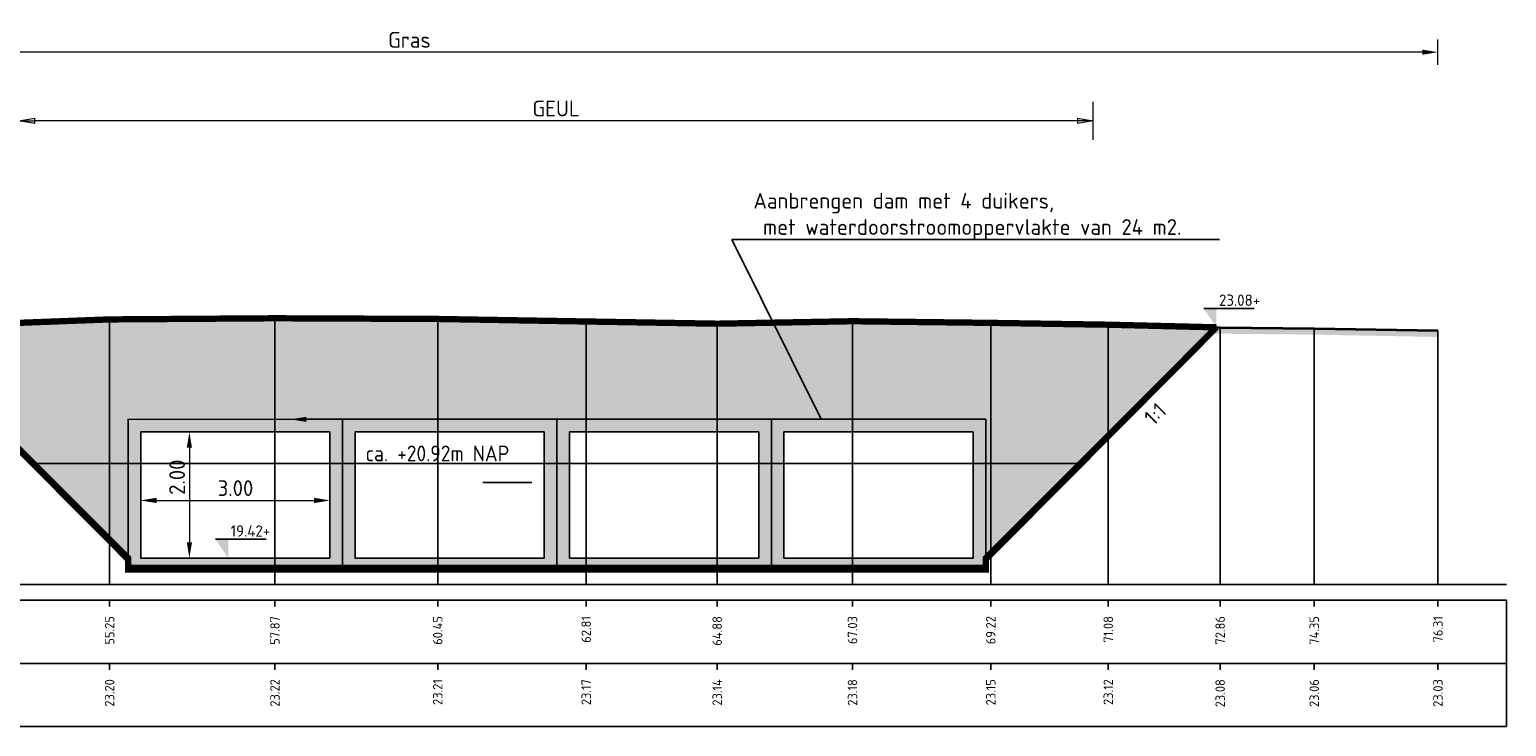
# Model space of a CAD drawing. Header units: metres. Extents: x 173015 to 189682, y 346605 to 348504.
# Tile 212 of 212: x 189652 to 189675, y 348493 to 348504. Entities that reach past the tile are written whole.
import ezdxf
from ezdxf import colors
from ezdxf.entities.mleader import LeaderData, LeaderLine
from ezdxf.enums import TextEntityAlignment as Align
from ezdxf.math import Vec2, Vec3

# ---------------------------------------------------------------- set-up
doc = ezdxf.new("R2010")
doc.units = ezdxf.units.M
doc.header["$PDMODE"] = 35
doc.header["$PDSIZE"] = 0.075
for name, color, linetype, lineweight in [('B-ME-OB-WATERLIJN-GD1', 150, 'Continuous', 25), ('N-WA-WH-KUNSTWERK_STUW-A', 251, 'Continuous', 25), ('N-WA-WH-KUNSTWERK_STUW-S', 154, 'Continuous', 25), ('TDNA0312_dempen', 41, 'Continuous', 30), ('X-ME-AL-PROFIEL_HUIDIG MAAIVELD-GD', 252, 'Continuous', 0), ('X-XX-AL-DETAIL1-M-B', 252, 'Continuous', 18), ('X-XX-AL-DETAIL2-M', 7, 'Continuous', 18), ('X-XX-AL-DWARSPROFIEL_PROFIELLIJN MAAIVELD-GD', 8, 'Continuous', 35), ('X-XX-AL-PEILMAAT-SD', 7, 'Continuous', 25), ('X-XX-AL-T25', 7, 'Continuous', 25), ('X-XX-AL-VERWIJZING-T25-100', 7, 'Continuous', 25), ('X01-XX-AL-M', 7, 'Continuous', 18)]:
    doc.layers.add(name, color=color, linetype=linetype, lineweight=lineweight)
for name, color, linetype in [('TDNT----_profiel_txt', 10, 'Continuous'), ('X-ME-AL-PROFIELRASTER-S', 7, 'Continuous'), ('XDNL----_dijkcontour', 10, 'Continuous')]:
    doc.layers.add(name, color=color, linetype=linetype)
doc.styles.add('ENV-P', font='ISOCP.SHX')
doc.styles.add('NLCS-ISO', font='NLCS-ISO.ttf', dxfattribs={"height": 1.8})
doc.styles.add('NLCS-ISO-ANNOTATIVE-T18', font='NLCS-ISO.ttf', dxfattribs={"height": 1.8})
doc.styles.add('NLCS-ISO-M100-T25', font='NLCS-ISO.ttf', dxfattribs={"height": 0.25})
doc.dimstyles.new('NLCS-M100-T25-PIJL_L2_H1', dxfattribs={"dimscale": 0.1, "dimtxt": 2.5, "dimasz": 2.5, "dimexe": 2, "dimexo": 2, "dimgap": 0.7, "dimtad": 1, "dimzin": 0, "dimdsep": 46, "dimtxsty": 'NLCS-ISO-M100-T25', "dimcen": 0, "dimdle": 2, "dimclrd": 256, "dimclre": 256, "dimclrt": 256, "dimadec": 1, "dimazin": 0, "dimtfac": 1, "dimtdec": 3, "dimtofl": 0, "dimtmove": 0, "dimatfit": 3, "dimfxl": 2, "dimfxlon": 1, "dimtfillclr": 256, "dimtolj": 1, "dimtzin": 0, "dimlwd": -1, "dimlwe": -1, "dimarcsym": 0})
doc.dimstyles.new('NLCS-M100-T25-PIJL_L2_H2', dxfattribs={"dimscale": 0.1, "dimtxt": 2.5, "dimasz": 2.5, "dimexe": 2, "dimexo": 2, "dimgap": 0.7, "dimtad": 1, "dimzin": 0, "dimdsep": 46, "dimtxsty": 'NLCS-ISO-M100-T25', "dimcen": 0, "dimdle": 2, "dimclrd": 256, "dimclre": 256, "dimclrt": 256, "dimazin": 0, "dimtfac": 1, "dimtdec": 3, "dimtofl": 0, "dimtmove": 0, "dimatfit": 3, "dimfxl": 2, "dimfxlon": 1, "dimtfillclr": 256, "dimtolj": 1, "dimtzin": 0, "dimlwd": -1, "dimlwe": -1, "dimarcsym": 0})
doc.dimstyles.new('NLCS-M100-T25-PIJL_L3_H2', dxfattribs={"dimscale": 0.1, "dimtxt": 2.5, "dimasz": 2.5, "dimexe": 2, "dimexo": 2, "dimgap": 0.7, "dimtad": 1, "dimdec": 3, "dimzin": 0, "dimdsep": 46, "dimtxsty": 'NLCS-ISO-M100-T25', "dimcen": 0, "dimdle": 2, "dimclrd": 256, "dimclre": 256, "dimclrt": 256, "dimazin": 0, "dimtfac": 1, "dimtdec": 3, "dimtofl": 0, "dimtmove": 0, "dimatfit": 3, "dimfxl": 2, "dimfxlon": 1, "dimtfillclr": 256, "dimtolj": 1, "dimtzin": 0, "dimlwd": -1, "dimlwe": -1, "dimarcsym": 0})

# ---------------------------------------------------------------- blocks, each defined once
blk = doc.blocks.new('SAL-PROFIELRASTER_BALK_EIND1-D')
at = {"color": 0, "linetype": 'ByBlock', "lineweight": -2}
blk.add_line((1, -12.5), (1, -2.5), dxfattribs=at)
at = {"color": 0, "linetype": 'ByBlock', "lineweight": -2, "flags": 128}
for points in [[(0, 0), (1, 0)], [(0, -2.5), (1, -2.5)], [(0, -12.5), (1, -12.5)]]:
    blk.add_lwpolyline(points, dxfattribs=at)
blk = doc.blocks.new('SAL-PROFIELRASTER_BALK_EIND2-D')
at = {"color": 0, "linetype": 'ByBlock', "lineweight": -2}
for p, q in [((1, -2.5), (1, -12.5)), ((1, -12.5), (0, -12.5))]:
    blk.add_line(p, q, dxfattribs=at)
blk = doc.blocks.new('SAL-PROFIELRASTER_BALK_DATA-D')
at = {"color": 0, "linetype": 'ByBlock', "lineweight": -2}
blk.add_lwpolyline([(0, -3.5), (0, -2.5)], dxfattribs=at)
at = {"color": 0, "linetype": 'ByBlock', "lineweight": -2, "style": 'NLCS-ISO-ANNOTATIVE-T18'}
blk.add_attdef('GETAL', text='', height=1.5, rotation=90, dxfattribs=at).set_placement((0.75, -4.999999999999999), align=Align.RIGHT)
blk = doc.blocks.new('_Closed')
at = {"color": 0, "linetype": 'ByBlock', "lineweight": -2}
for p, q in [((-1, 0.1666666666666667), (0, 0)), ((-1, 0.1666666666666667), (-1, -0.1666666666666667)), ((0, 0), (-1, -0.1666666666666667)), ((0, 0), (-1, 0))]:
    blk.add_line(p, q, dxfattribs=at)
blk = doc.blocks.new('*D252')
at = {"layer": 'Defpoints', "color": 0, "transparency": 16777216}
for p in [(189651.4413282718, 348502.7242308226), (189651.4413282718, 348499.5210929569), (189668.477701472, 348499.4954099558)]:
    blk.add_point(p, dxfattribs=at)
at = {"layer": 'X01-XX-AL-M', "color": 11, "transparency": 16777216}
for p, q in [((189651.4413282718, 348502.4242308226), (189651.4413282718, 348503.0242308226)), ((189668.477701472, 348502.4242308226), (189668.477701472, 348503.0242308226)), ((189668.227701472, 348502.7242308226), (189651.6913282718, 348502.7242308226))]:
    blk.add_line(p, q, dxfattribs=at)
at = {"layer": 'X01-XX-AL-M', "color": 11, "transparency": 16777216, "xscale": 0.25, "yscale": 0.25, "zscale": 0.25, "rotation": 180}
blk.add_blockref('_Closed', (189651.4413282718, 348502.7242308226), dxfattribs=at)
at = {"layer": 'X01-XX-AL-M', "color": 11, "transparency": 16777216, "xscale": 0.25, "yscale": 0.25, "zscale": 0.25}
blk.add_blockref('_Closed', (189668.477701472, 348502.7242308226), dxfattribs=at)
at = {"layer": 'X01-XX-AL-M', "color": 11, "transparency": 16777216, "insert": (189659.9595148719, 348502.9192308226), "char_height": 0.25, "attachment_point": 5, "style": 'NLCS-ISO-M100-T25', "bg_fill": 3, "box_fill_scale": 1.1, "bg_fill_color": 256, "bg_fill_true_color": 13158600, "bg_fill_transparency": 0}
blk.add_mtext('\\A1;GEUL ', dxfattribs=at)
blk = doc.blocks.new('*D254')
at = {"layer": 'Defpoints', "color": 0, "transparency": 16777216}
for p in [(189641.3218186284, 348503.8126430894), (189641.3218186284, 348501.7067097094), (189673.9439958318, 348495.3717051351)]:
    blk.add_point(p, dxfattribs=at)
at = {"layer": 'X-XX-AL-DETAIL1-M-B', "transparency": 16777216}
for p, q in [((189641.3218186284, 348503.6126430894), (189641.3218186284, 348504.0126430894)), ((189673.9439958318, 348503.6126430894), (189673.9439958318, 348504.0126430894)), ((189673.6939958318, 348503.8126430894), (189641.5718186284, 348503.8126430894))]:
    blk.add_line(p, q, dxfattribs=at)
for points in [[(189641.5718186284, 348503.8543097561), (189641.5718186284, 348503.7709764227), (189641.3218186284, 348503.8126430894)], [(189673.6939958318, 348503.8543097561), (189673.6939958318, 348503.7709764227), (189673.9439958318, 348503.8126430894)]]:
    blk.add_solid(points, dxfattribs=at)
at = {"layer": 'X-XX-AL-DETAIL1-M-B', "transparency": 16777216, "insert": (189657.6329072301, 348504.0076430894), "char_height": 0.25, "attachment_point": 5, "style": 'NLCS-ISO-M100-T25', "bg_fill": 3, "box_fill_scale": 1.1, "bg_fill_color": 256, "bg_fill_true_color": 13158600, "bg_fill_transparency": 0}
blk.add_mtext('\\A1;Gras', dxfattribs=at)
blk = doc.blocks.new('SAL-PEILMAAT_INFRACAD_H01-SOD')
blk.add_line((-2, 3), (6, 3))
blk.add_solid([(-2, 3), (0, 3), (0, 0)])
at = {"style": 'NLCS-ISO'}
blk.add_attdef('...', (0.3999999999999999, 3.399999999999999), '', height=1.8, dxfattribs=at)
blk = doc.blocks.new('*D262')
at = {"layer": 'Defpoints', "color": 0, "transparency": 16777216}
for p in [(189653.3730392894, 348496.7911130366), (189656.3730392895, 348496.7914194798), (189656.3730392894, 348496.7054462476)]:
    blk.add_point(p, dxfattribs=at)
at = {"layer": 'X-XX-AL-DETAIL2-M', "transparency": 16777216}
for p, q in [((189653.3730392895, 348496.7054462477), (189653.3730392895, 348496.5054462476)), ((189653.6230392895, 348496.7054462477), (189656.1230392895, 348496.7054462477)), ((189656.3730392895, 348496.7054462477), (189656.3730392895, 348496.5054462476))]:
    blk.add_line(p, q, dxfattribs=at)
for points in [[(189653.6230392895, 348496.7471129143), (189653.6230392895, 348496.663779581), (189653.3730392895, 348496.7054462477)], [(189656.1230392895, 348496.7471129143), (189656.1230392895, 348496.663779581), (189656.3730392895, 348496.7054462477)]]:
    blk.add_solid(points, dxfattribs=at)
at = {"layer": 'X-XX-AL-DETAIL2-M', "transparency": 16777216, "insert": (189654.8755576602, 348496.9004462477), "char_height": 0.25, "attachment_point": 5, "style": 'NLCS-ISO-M100-T25'}
blk.add_mtext('\\A1;3.00', dxfattribs=at)
blk = doc.blocks.new('*D263')
at = {"layer": 'Defpoints', "color": 0, "transparency": 16777216}
for p in [(189654.8730392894, 348497.7912662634), (189654.1442858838, 348495.791266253), (189654.8730392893, 348495.791266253)]:
    blk.add_point(p, dxfattribs=at)
at = {"layer": 'X-XX-AL-DETAIL2-M', "transparency": 16777216}
for p, q in [((189654.3442858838, 348497.7912662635), (189653.9442858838, 348497.7912662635)), ((189654.1442858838, 348497.5412662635), (189654.1442858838, 348496.041266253)), ((189654.3442858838, 348495.791266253), (189653.9442858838, 348495.791266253))]:
    blk.add_line(p, q, dxfattribs=at)
for points in [[(189654.1026192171, 348497.5412662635), (189654.1859525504, 348497.5412662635), (189654.1442858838, 348497.7912662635)], [(189654.1026192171, 348496.041266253), (189654.1859525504, 348496.041266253), (189654.1442858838, 348495.791266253)]]:
    blk.add_solid(points, dxfattribs=at)
at = {"layer": 'X-XX-AL-DETAIL2-M', "transparency": 16777216, "insert": (189653.9492858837, 348497.0734347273), "char_height": 0.25, "attachment_point": 5, "rotation": 90.00000000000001, "style": 'NLCS-ISO-M100-T25'}
blk.add_mtext('\\A1;2.00', dxfattribs=at)

msp = doc.modelspace()

# ---------------------------------------------------------------- hatches: boundary and pattern name
at = {"layer": 'N-WA-WH-KUNSTWERK_STUW-A', "true_color": 0x939598}
h = msp.add_hatch(color=252, dxfattribs=at)
h.dxf.hatch_style = 1
h.paths.add_polyline_path([(189656.5730392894, 348495.5914399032), (189656.5730392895, 348497.9914399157), (189653.1730392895, 348497.9910926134), (189653.1730392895, 348495.5910926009)])
h.paths.add_polyline_path([(189656.3730392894, 348495.7914194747), (189653.3730392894, 348495.7911130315), (189653.3730392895, 348497.7911130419), (189656.3730392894, 348497.7914194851)], flags=16)
h = msp.add_hatch(color=252, dxfattribs=at)
h.dxf.hatch_style = 1
h.paths.add_polyline_path([(189659.9730392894, 348495.5918106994), (189659.9730392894, 348497.991810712), (189656.5730392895, 348497.9914634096), (189656.5730392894, 348495.5914633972)])
h.paths.add_polyline_path([(189656.7730392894, 348495.7914838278), (189656.7730392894, 348497.7914838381), (189659.7730392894, 348497.7917902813), (189659.7730392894, 348495.7917902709)], flags=16)
h = msp.add_hatch(color=252, dxfattribs=at)
h.dxf.hatch_style = 1
h.paths.add_polyline_path([(189663.3730392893, 348495.5921814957), (189663.3730392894, 348497.9921815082), (189659.9730392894, 348497.9918342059), (189659.9730392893, 348495.5918341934)])
h.paths.add_polyline_path([(189660.1730392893, 348495.7918546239), (189660.1730392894, 348497.7918546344), (189663.1730392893, 348497.7921610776), (189663.1730392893, 348495.7921610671)], flags=16)
h = msp.add_hatch(color=252, dxfattribs=at)
h.dxf.hatch_style = 1
h.paths.add_polyline_path([(189666.7730392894, 348495.5925287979), (189666.7730392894, 348497.9925288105), (189663.3730392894, 348497.9921815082), (189663.3730392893, 348495.5921814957)])
h.paths.add_polyline_path([(189663.5730392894, 348495.7922019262), (189663.5730392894, 348497.7922019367), (189666.5730392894, 348497.7925083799), (189666.5730392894, 348495.7925083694)], flags=16)
at = {"layer": 'TDNA0312_dempen'}
h = msp.add_hatch(color=256, dxfattribs=at)
h.dxf.hatch_style = 1
h.paths.add_polyline_path([(189666.7730392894, 348497.9925288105), (189666.7730392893, 348495.7916116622), (189670.4315530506, 348499.4501254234), (189668.7156751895, 348499.4917051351), (189666.8529027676, 348499.5207051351), (189664.6598878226, 348499.5467051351), (189662.5142247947, 348499.5077051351), (189660.4369731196, 348499.5427051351), (189658.0822243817, 348499.5827051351), (189655.5012181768, 348499.5937051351), (189652.8791887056, 348499.5757051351), (189650.4043033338, 348499.4817051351), (189649.465116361, 348499.4982096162), (189653.1730392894, 348495.7902866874), (189653.1730392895, 348497.9910926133), (189656.5730392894, 348497.9914399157), (189656.5730392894, 348497.9914634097), (189659.9730392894, 348497.991810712), (189659.9730392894, 348497.9918342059)])
h.paths.add_polyline_path([(189666.7730392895, 348495.5925287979), (189659.9730392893, 348495.5918341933), (189659.9730392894, 348495.5918106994), (189656.5730392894, 348495.5914633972), (189656.5730392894, 348495.5914399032), (189653.1730392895, 348495.5910926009), (189666.7730392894, 348495.591798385)])
at = {"layer": 'X-ME-AL-PROFIEL_HUIDIG MAAIVELD-GD'}
h = msp.add_hatch(dxfattribs=at)
h.set_pattern_fill('AGR-MAAIVELD', color=256, scale=0.05, pattern_type=2)
h.set_pattern_definition([(45, (2869.169028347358, 412.0340385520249), (-0.2500000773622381, 0.2500000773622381), []), (45, (2869.133313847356, 412.0697530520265), (0, 0.5000001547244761), [0.3535535, -0.3535535]), (45, (2869.097599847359, 412.1054670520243), (0, 0.5000001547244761), [0.3535535, -0.3535535]), (45, (2869.061385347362, 412.1416815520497), (0, 0.5000001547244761), [0.3535535, -0.3535535]), (45, (2869.026171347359, 412.1768955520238), (0, 0.5000001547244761), [0.3535535, -0.3535535]), (45, (2868.990456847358, 412.2126100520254), (0, 0.5000001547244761), [0.3535535, -0.3535535]), (45, (2868.95474284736, 412.2483240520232), (0, 0.5000001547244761), [0.3535535, -0.3535535]), (315, (2869.169028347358, 412.0340385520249), (0.2500000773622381, 0.2500000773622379), []), (315, (2869.20474284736, 412.0697530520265), (0.5000001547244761, -1.332267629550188e-16), [0.3535535, -0.3535535]), (315, (2869.240456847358, 412.1054670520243), (0.5000001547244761, -1.332267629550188e-16), [0.3535535, -0.3535535]), (315, (2869.276671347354, 412.1416815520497), (0.5000001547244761, -1.332267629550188e-16), [0.3535535, -0.3535535]), (315, (2869.311885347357, 412.1768955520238), (0.5000001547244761, -1.332267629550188e-16), [0.3535535, -0.3535535]), (315, (2869.347599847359, 412.2126100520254), (0.5000001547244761, -1.332267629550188e-16), [0.3535535, -0.3535535]), (315, (2869.383313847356, 412.2483240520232), (0.5000001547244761, -1.332267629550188e-16), [0.3535535, -0.3535535])])
h.paths.add_polyline_path([(189643.0303687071, 348499.5137051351), (189643.0303687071, 348499.4137051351), (189645.3600422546, 348499.4117051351), (189647.9004847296, 348499.4257051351), (189650.4043033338, 348499.3817051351), (189652.8791887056, 348499.4757051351), (189655.5012181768, 348499.4937051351), (189658.0822243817, 348499.4827051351), (189660.4369731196, 348499.4427051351), (189662.5142247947, 348499.4077051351), (189664.6598878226, 348499.4467051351), (189666.8529027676, 348499.4207051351), (189668.7156751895, 348499.3917051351), (189670.490164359, 348499.3487051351), (189671.9824188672, 348499.3337051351), (189673.9439958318, 348499.2977051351), (189673.9439958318, 348499.3977051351), (189671.9824188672, 348499.4337051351), (189670.490164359, 348499.4487051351), (189668.7156751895, 348499.4917051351), (189666.8529027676, 348499.5207051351), (189664.6598878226, 348499.5467051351), (189662.5142247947, 348499.5077051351), (189660.4369731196, 348499.5427051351), (189658.0822243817, 348499.5827051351), (189655.5012181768, 348499.5937051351), (189652.8791887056, 348499.5757051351), (189650.4043033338, 348499.4817051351), (189647.9004847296, 348499.5257051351), (189645.3600422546, 348499.5117051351)])

# ---------------------------------------------------------------- linework, layer by layer
at = {"color": 9, "linetype": 'ByBlock', "lineweight": -2}
for points in [[(189652.8791887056, 348499.5757051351), (189652.8791887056, 348498.3717051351), (189652.8791887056, 348495.3717051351)], [(189655.5012181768, 348499.5937051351), (189655.5012181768, 348498.3717051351), (189655.5012181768, 348495.3717051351)], [(189658.0822243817, 348499.5827051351), (189658.0822243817, 348498.3717051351), (189658.0822243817, 348495.3717051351)], [(189660.4369731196, 348499.5427051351), (189660.4369731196, 348498.3717051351), (189660.4369731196, 348495.3717051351)], [(189662.5142247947, 348499.5077051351), (189662.5142247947, 348498.3717051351), (189662.5142247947, 348495.3717051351)], [(189664.6598878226, 348499.5467051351), (189664.6598878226, 348498.3717051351), (189664.6598878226, 348495.3717051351)], [(189666.8529027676, 348499.5207051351), (189666.8529027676, 348498.3717051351), (189666.8529027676, 348495.3717051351)], [(189668.7156751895, 348499.4917051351), (189668.7156751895, 348498.3717051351), (189668.7156751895, 348495.3717051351)], [(189670.490164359, 348499.4487051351), (189670.490164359, 348498.3717051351), (189670.490164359, 348495.3717051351)], [(189671.9824188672, 348499.4337051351), (189671.9824188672, 348498.3717051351), (189671.9824188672, 348495.3717051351)], [(189673.9439958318, 348499.3977051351), (189673.9439958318, 348498.3717051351), (189673.9439958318, 348495.3717051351)]]:
    msp.add_lwpolyline(points, dxfattribs=at)
at = {"layer": 'B-ME-OB-WATERLIJN-GD1', "const_width": 0.025}
for points in [[(189651.6716208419, 348497.2917051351), (189668.2731327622, 348497.2917051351)], [(189658.7927239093, 348496.9917051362), (189659.5760572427, 348496.9917051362)]]:
    msp.add_lwpolyline(points, dxfattribs=at)
at = {"layer": 'N-WA-WH-KUNSTWERK_STUW-S'}
for points in [[(189656.5730392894, 348495.5914399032), (189653.1730392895, 348495.5910926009), (189653.1730392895, 348497.9910926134), (189656.5730392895, 348497.9914399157)], [(189656.3730392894, 348495.7914194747), (189653.3730392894, 348495.7911130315), (189653.3730392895, 348497.7911130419), (189656.3730392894, 348497.7914194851)], [(189659.7730392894, 348497.7917902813), (189656.7730392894, 348497.7914838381), (189656.7730392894, 348495.7914838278), (189659.7730392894, 348495.7917902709)], [(189663.1730392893, 348497.7921610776), (189660.1730392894, 348497.7918546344), (189660.1730392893, 348495.7918546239), (189663.1730392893, 348495.7921610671)], [(189666.5730392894, 348495.7925083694), (189666.5730392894, 348497.7925083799), (189663.5730392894, 348497.7922019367), (189663.5730392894, 348495.7922019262)]]:
    msp.add_lwpolyline(points, close=True, dxfattribs=at)
for points in [[(189656.5730392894, 348495.5918106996), (189656.5730392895, 348497.9914634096), (189659.9730392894, 348497.991810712), (189659.9730392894, 348495.5918106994), (189656.5730392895, 348495.5914633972)], [(189663.3730392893, 348495.5921814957), (189659.9730392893, 348495.5918341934), (189659.9730392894, 348497.9918342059), (189663.3730392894, 348497.9921815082), (189663.3730392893, 348495.5918341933)], [(189666.7730392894, 348495.5925287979), (189663.3730392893, 348495.5921814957), (189663.3730392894, 348497.9921815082), (189666.7730392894, 348497.9925288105), (189666.7730392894, 348495.5918106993)]]:
    msp.add_lwpolyline(points, dxfattribs=at)
at = {"layer": 'X-XX-AL-DWARSPROFIEL_PROFIELLIJN MAAIVELD-GD'}
msp.add_lwpolyline([(189643.0303687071, 348499.5137051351), (189645.3600422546, 348499.5117051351), (189647.9004847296, 348499.5257051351), (189650.4043033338, 348499.4817051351), (189652.8791887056, 348499.5757051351), (189655.5012181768, 348499.5937051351), (189658.0822243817, 348499.5827051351), (189660.4369731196, 348499.5427051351), (189662.5142247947, 348499.5077051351), (189664.6598878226, 348499.5467051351), (189666.8529027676, 348499.5207051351), (189668.7156751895, 348499.4917051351), (189670.490164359, 348499.4487051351), (189671.9824188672, 348499.4337051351), (189673.9439958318, 348499.3977051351)], dxfattribs=at)
at = {"layer": 'XDNL----_dijkcontour', "const_width": 0.1}
msp.add_lwpolyline([(189649.465116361, 348499.4982096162), (189650.4043033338, 348499.4817051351), (189652.8791887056, 348499.5757051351), (189655.5012181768, 348499.5937051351), (189658.0822243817, 348499.5827051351), (189660.4369731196, 348499.5427051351), (189662.5142247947, 348499.5077051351), (189664.6598878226, 348499.5467051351), (189666.8529027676, 348499.5207051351), (189668.7156751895, 348499.4917051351), (189670.4315530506, 348499.4501254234)], dxfattribs=at)
at = {"layer": 'XDNL----_dijkcontour', "linetype": 'Continuous', "ltscale": 5, "const_width": 0.1}
msp.add_lwpolyline([(189649.465116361, 348499.4982096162), (189653.1730392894, 348495.7902866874), (189653.1730392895, 348495.5910926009), (189666.7730392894, 348495.591798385), (189666.7730392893, 348495.7916116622), (189670.4315530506, 348499.4501254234)], dxfattribs=at)

# ---------------------------------------------------------------- block references
at = {"layer": 'X-ME-AL-PROFIELRASTER-S', "xscale": 32, "yscale": 0.1, "zscale": 112.1922877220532}
for name, p in [('SAL-PROFIELRASTER_BALK_EIND1-D', (189643.0303687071, 348495.3717051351)), ('SAL-PROFIELRASTER_BALK_EIND2-D', (189643.0303687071, 348494.3717051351))]:
    msp.add_blockref(name, p, dxfattribs=at)
at = {"layer": 'X-ME-AL-PROFIELRASTER-S', "xscale": 0.1, "yscale": 0.1, "zscale": 0.1}
for p, values in [((189652.8791887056, 348495.3717051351), {'GETAL': '55.25'}), ((189655.5012181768, 348495.3717051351), {'GETAL': '57.87'}), ((189658.0822243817, 348495.3717051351), {'GETAL': '60.45'}), ((189660.4369731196, 348495.3717051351), {'GETAL': '62.81'}), ((189662.5142247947, 348495.3717051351), {'GETAL': '64.88'}), ((189664.6598878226, 348495.3717051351), {'GETAL': '67.03'}), ((189666.8529027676, 348495.3717051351), {'GETAL': '69.22'}), ((189668.7156751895, 348495.3717051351), {'GETAL': '71.08'}), ((189670.490164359, 348495.3717051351), {'GETAL': '72.86'}), ((189671.9824188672, 348495.3717051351), {'GETAL': '74.35'}), ((189673.9439958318, 348495.3717051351), {'GETAL': '76.31'}), ((189652.8791887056, 348494.3717051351), {'GETAL': '23.20'}), ((189655.5012181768, 348494.3717051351), {'GETAL': '23.22'}), ((189658.0822243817, 348494.3717051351), {'GETAL': '23.21'}), ((189660.4369731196, 348494.3717051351), {'GETAL': '23.17'}), ((189662.5142247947, 348494.3717051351), {'GETAL': '23.14'}), ((189664.6598878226, 348494.3717051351), {'GETAL': '23.18'}), ((189666.8529027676, 348494.3717051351), {'GETAL': '23.15'}), ((189668.7156751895, 348494.3717051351), {'GETAL': '23.12'}), ((189670.490164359, 348494.3717051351), {'GETAL': '23.08'}), ((189671.9824188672, 348494.3717051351), {'GETAL': '23.06'}), ((189673.9439958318, 348494.3717051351), {'GETAL': '23.03'})]:
    msp.add_blockref('SAL-PROFIELRASTER_BALK_DATA-D', p, dxfattribs=at).add_auto_attribs(values)

# ---------------------------------------------------------------- texts
at = {"layer": 'TDNT----_profiel_txt', "color": 150, "insert": (189656.9382631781, 348497.3249090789), "char_height": 0.25, "attachment_point": 7, "style": 'ENV-P'}
msp.add_mtext_dynamic_manual_height_columns('ca. +20.92m NAP', width=30.86754711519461, gutter_width=4.5, heights=[0], dxfattribs=at)
at = {"layer": 'X-XX-AL-VERWIJZING-T25-100', "style": 'NLCS-ISO-M100-T25'}
msp.add_text('1:1', height=0.25, rotation=44.99999999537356, dxfattribs=at).set_placement((189669.4356232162, 348497.8767811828))

# ---------------------------------------------------------------- next in the draw order: dimensions: what is measured, and where the dimension line sits
at = {"layer": 'X01-XX-AL-M'}
dim = msp.add_linear_dim(base=(189651.4413282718, 348502.7242308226), p1=(189668.477701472, 348499.4954099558), p2=(189651.4413282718, 348499.5210929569), text='GEUL ', dimstyle='NLCS-M100-T25-PIJL_L2_H1', override={"dimexe": 3, "dimblk1": 'Closed', "dimblk2": 'Closed', "dimsah": 1, "dimclrd": 11, "dimclre": 11, "dimclrt": 11, "dimtmove": 1, "dimfxl": 3, "dimtfill": 1}, dxfattribs=at)
dim.commit()
dim.dimension.update_dxf_attribs({"geometry": '*D252', "text_midpoint": (189659.9595148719, 348502.9192308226)})

# ---------------------------------------------------------------- next in the draw order: dimensions: what is measured, and where the dimension line sits
at = {"layer": 'X-XX-AL-DETAIL1-M-B'}
dim = msp.add_linear_dim(base=(189641.3218186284, 348503.8126430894), p1=(189673.9439958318, 348495.3717051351), p2=(189641.3218186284, 348501.7067097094), text='Gras', dimstyle='NLCS-M100-T25-PIJL_L3_H2', override={"dimtfill": 1}, dxfattribs=at)
dim.commit()
dim.dimension.update_dxf_attribs({"geometry": '*D254', "text_midpoint": (189657.6329072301, 348504.0076430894)})

# ---------------------------------------------------------------- next in the draw order: block references
at = {"layer": 'X-XX-AL-PEILMAAT-SD', "xscale": 0.1, "yscale": 0.1, "zscale": 0.1}
for p, values in [((189670.4315530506, 348499.4501254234), {'...': '23.08+'}), ((189654.7596465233, 348495.7912546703), {'...': '19.42+'})]:
    msp.add_blockref('SAL-PEILMAAT_INFRACAD_H01-SOD', p, dxfattribs=at).add_auto_attribs(values)

# ---------------------------------------------------------------- next in the draw order: dimensions: what is measured, and where the dimension line sits
at = {"layer": 'X-XX-AL-DETAIL2-M'}
dim = msp.add_linear_dim(base=(189654.1442858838, 348495.791266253), p1=(189654.8730392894, 348497.7912662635), p2=(189654.8730392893, 348495.791266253), angle=90, dimstyle='NLCS-M100-T25-PIJL_L2_H2', dxfattribs=at)
dim.commit()
dim.dimension.update_dxf_attribs({"geometry": '*D263', "text_midpoint": (189654.1442858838, 348497.0734347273), "dimtype": 160})
dim = msp.add_linear_dim(base=(189656.3730392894, 348496.7054462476), p1=(189653.3730392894, 348496.7911130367), p2=(189656.3730392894, 348496.7914194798), dimstyle='NLCS-M100-T25-PIJL_L2_H2', dxfattribs=at)
dim.commit()
dim.dimension.update_dxf_attribs({"geometry": '*D262', "text_midpoint": (189654.8755576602, 348496.7054462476), "dimtype": 160})

# ---------------------------------------------------------------- next in the draw order: leaders
at = {"layer": 'X-XX-AL-T25'}
ml = msp.add_multileader_mtext('Standard', dxfattribs=at)
ml.set_content('Aanbrengen dam met 4 duikers,\\P met waterdoorstroomoppervlakte van 24 m2.', color=256, style='NLCS-ISO-M100-T25')
ml.set_leader_properties(color=256, linetype='ByLayer', lineweight=-1)
ml.build(insert=Vec2(0, 0))
ml.multileader.update_dxf_attribs({"text_left_attachment_type": 5, "text_right_attachment_type": 5, "dogleg_length": 0.25, "arrow_head_size": 0.25})
ctx = ml.context
ctx.base_point, ctx.char_height, ctx.arrow_head_size, ctx.landing_gap_size, ctx.plane_origin, ctx.plane_x_axis, ctx.plane_y_axis = Vec3(189662.9986867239, 348500.841006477), 0.25, 0.25, 0.09000000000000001, Vec3(189651.0218959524, 348496.635113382), Vec3(1, -1.037503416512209e-13), Vec3(1.037503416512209e-13, 1)
ctx.left_attachment, ctx.right_attachment = 5, 5
notes = []
notes.append((ctx, [(0, (1, 1, 0), (189662.7486867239, 348500.841006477), (1, -1.037503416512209e-13), 0.25, [(3, [(189655.7505603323, 348497.9913559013), (189661.6648854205, 348497.9920070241), (189658.2730392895, 348497.9916370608), (189664.1624497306, 348497.9922621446)], 0, [])])]))
ctx.mtext.insert, ctx.mtext.text_direction, ctx.mtext.rotation, ctx.mtext.width, ctx.mtext.defined_height, ctx.mtext.flow_direction = Vec3(189663.0886867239, 348501.5826731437), Vec3(1, -1.037503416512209e-13), 6.283185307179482, 7.344784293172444, 1.298292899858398, 5
for ctx, leaders in notes:
    for number, flags, end, landing, length, lines in leaders:
        leader = LeaderData()
        leader.index, (leader.has_last_leader_line, leader.has_dogleg_vector, leader.attachment_direction) = number, flags
        leader.last_leader_point, leader.dogleg_vector, leader.dogleg_length = Vec3(end), Vec3(landing), length
        for number, points, colour, breaks in lines:
            line = LeaderLine()
            line.index, line.vertices, line.color, line.breaks = number, Vec3.list(points), colors.encode_raw_color(colour), breaks
            leader.lines.append(line)
        ctx.leaders.append(leader)

doc.saveas('drawing.dxf')
